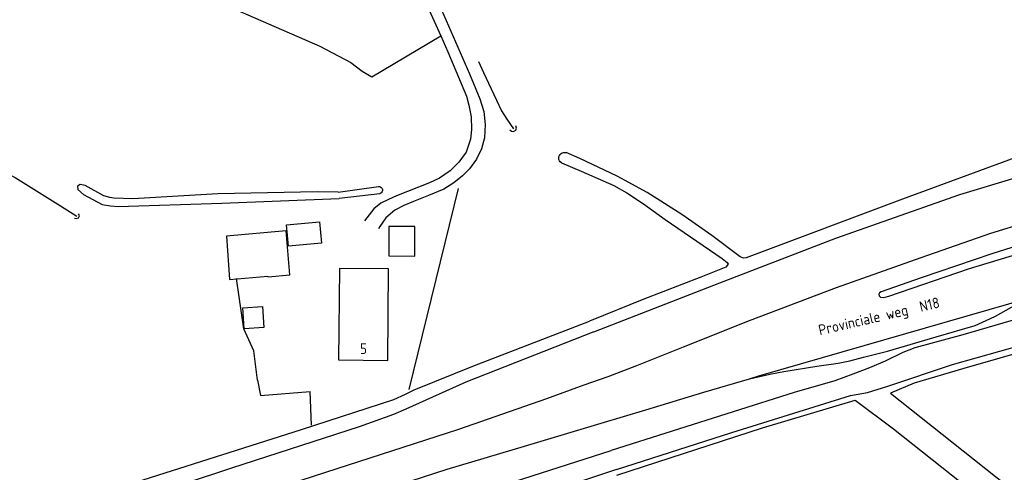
# Model space of a CAD drawing. Header units: metres. Extents: x 226218 to 240385, y 439369 to 449677.
# Tile 46 of 256: x 228256 to 228488, y 440803 to 440909. Entities that reach past the tile are written whole.
import ezdxf

# ---------------------------------------------------------------- set-up
doc = ezdxf.new("R2010")
doc.units = ezdxf.units.M
doc.header["$MEASUREMENT"] = 0
for name, color, linetype in [('BIJGEBOUW', 4, 'Continuous'), ('DAKRAND-BYG', 4, 'Continuous'), ('HEK', 253, 'Continuous'), ('HOOFDGEBOUW', 4, 'Continuous'), ('HUISNUMMER', 253, 'Continuous'), ('INSTEEKSLOOT', 153, 'Continuous'), ('KANTVERH', 253, 'Continuous'), ('MIDSLTGREPPEL', 253, 'Continuous'), ('RASTER', 253, 'Continuous'), ('STRAATNAAM', 253, 'Continuous')]:
    doc.layers.add(name, color=color, linetype=linetype)
doc.styles.get("Standard").update_dxf_attribs({"font": 'iso.shx'})

msp = doc.modelspace()

# ---------------------------------------------------------------- linework, layer by layer
at = {"layer": 'BIJGEBOUW'}
msp.add_lwpolyline([(228343.31, 440853.64), (228349.45, 440853.61), (228349.47, 440860.56), (228343.33, 440860.58), (228343.31, 440853.64)], dxfattribs=at)
at = {"layer": 'DAKRAND-BYG'}
for points in [[(228327.46, 440856.61), (228319.73, 440855.91), (228319.27, 440860.98), (228327, 440861.67), (228327.46, 440856.61)], [(228319.15, 440859.51), (228305.14, 440858.27), (228305.83, 440848.07), (228314.88, 440848.87), (228314.92, 440848.72), (228319.99, 440849.21), (228319.15, 440859.51)], [(228313.59, 440841.73), (228313.92, 440836.77), (228309.29, 440836.46), (228308.96, 440841.43), (228313.59, 440841.73)]]:
    msp.add_lwpolyline(points, dxfattribs=at)
at = {"layer": 'HEK'}
msp.add_lwpolyline([(228337.05, 440897.12), (228339.3, 440895.77), (228355.58, 440905.41)], dxfattribs=at)
at = {"layer": 'HOOFDGEBOUW'}
msp.add_lwpolyline([(228331.7, 440850.71), (228331.48, 440829.18), (228343.08, 440829.06), (228343.29, 440850.6), (228331.7, 440850.71)], dxfattribs=at)
at = {"layer": 'INSTEEKSLOOT'}
for p, q in [((228331.38, 440868.68), (228340.94, 440869.98)), ((228341.24, 440868.28), (228331.61, 440867.15))]:
    msp.add_line(p, q, dxfattribs=at)
for points in [[(228582.12, 440941.3), (228583.8, 440932.56), (228584.9, 440926.96), (228584.82, 440924.67), (228584.44, 440922.56), (228579.71, 440907.84), (228576.36, 440901.52), (228575.08, 440900.57), (228572.86, 440899.57), (228550.31, 440893.67), (228534.75, 440889.32), (228521.83, 440885.71), (228490.72, 440876.7), (228464.27, 440867.01), (228427.48, 440853.19), (228426.85, 440853.09), (228426.07, 440853.43), (228419.41, 440858.47), (228412.34, 440863.36), (228404.15, 440868.6), (228397.11, 440872.39), (228388.34, 440876.57), (228385.11, 440877.95)], [(228391.58, 440835.79), (228421.28, 440847.33), (228448.62, 440857.79), (228477.79, 440868.06), (228501.77, 440875.31), (228529.86, 440883.05), (228550.97, 440889.35), (228569.45, 440894.32), (228575.99, 440896.18), (228577.5, 440896.97), (228578.97, 440898.36), (228581.13, 440901.45), (228586.43, 440916.45), (228587.01, 440919.03), (228587.36, 440921.26), (228587.73, 440922.95), (228587.74, 440924.2)], [(228371.8, 440883.33), (228372.22, 440883.01), (228372.73, 440882.96), (228373.26, 440883.22), (228373.4, 440883.68), (228373.23, 440884.22)], [(228383.97, 440875.58), (228383.72, 440875.78), (228383.54, 440876.04), (228383.41, 440876.33), (228383.37, 440876.65), (228383.39, 440876.96), (228383.5, 440877.26), (228383.67, 440877.53), (228383.9, 440877.75), (228384.17, 440877.91), (228384.48, 440878), (228384.79, 440878.01), (228385.11, 440877.95)], [(228383.97, 440875.58), (228388.63, 440873.55), (228396.32, 440870.18), (228399.41, 440868.52), (228403.34, 440865.91), (228408.41, 440862.23), (228421.81, 440853.02), (228423.02, 440852.1), (228423.24, 440851.66), (228422.7, 440851.02), (228416.79, 440848.62), (228403.36, 440843.42), (228390.56, 440838.25)], [(228331.38, 440868.68), (228326.49, 440868.74), (228303.07, 440868.22), (228283.04, 440867.09), (228278.57, 440867.24), (228277.67, 440867.35), (228276.26, 440867.81), (228271.82, 440870.18), (228270.63, 440870.42), (228270.02, 440870.02), (228270.07, 440869.29), (228271.43, 440868.13), (228275.8, 440865.76), (228277.82, 440865.44), (228279.61, 440865.26), (228304.01, 440866.04), (228331.61, 440867.15)], [(228340.94, 440869.98), (228341.19, 440869.95), (228341.42, 440869.86), (228341.62, 440869.7), (228341.76, 440869.5), (228341.84, 440869.26), (228341.85, 440869.01), (228341.78, 440868.77), (228341.65, 440868.55), (228341.47, 440868.38), (228341.24, 440868.28)], [(228269.29, 440862.53), (228269.74, 440862.42), (228270.29, 440862.59), (228270.51, 440863.05), (228270.38, 440863.34), (228270.22, 440863.51)], [(228556.4, 440851.35), (228530.77, 440847.2), (228516.17, 440844.69), (228508.04, 440843.01), (228498.34, 440840.58), (228489.8, 440838.32), (228478.5, 440835.1), (228467.23, 440831.99), (228464.35, 440830.88), (228460.23, 440828.83), (228456.54, 440827.26), (228452.61, 440825.81), (228448.4, 440824.24), (228438.79, 440821.52), (228395.7, 440807.83)], [(228122.39, 440748.43), (228145.17, 440755.31), (228172.3, 440763.96), (228207.66, 440775.58), (228255.63, 440791.73), (228285.5, 440800.92), (228322.75, 440812.81), (228344.49, 440819.87), (228347.29, 440821.07), (228349.27, 440822.15), (228363.52, 440827.82), (228390.56, 440838.25)], [(228391.58, 440835.79), (228361.49, 440823.94), (228347.31, 440817.56), (228344.46, 440816.31), (228336.33, 440813.43), (228306.29, 440803.7), (228273.3, 440792.81), (228238.82, 440781.83), (228200.35, 440769.27), (228164.34, 440757.66), (228123.82, 440744.18)], [(228396.99, 440803.4), (228424.11, 440812.05), (228452.05, 440820.77), (228456.06, 440821.47), (228460.82, 440823), (228476.11, 440828.09), (228492.8, 440832.82)], [(228123.91, 440719.96), (228161.53, 440731.79), (228203.81, 440745.53), (228242.28, 440758.12), (228293.29, 440774.77), (228344.05, 440791.29), (228395.7, 440807.83)], [(228396.99, 440803.4), (228345.99, 440786.42), (228284.23, 440766.38), (228232.87, 440749.85), (228176.86, 440731.12), (228129.79, 440715.7)]]:
    msp.add_lwpolyline(points, dxfattribs=at)
at = {"layer": 'KANTVERH'}
for points in [[(228311.49, 440986.62), (228312.43, 440986.99), (228313.98, 440987.05), (228316.11, 440986.46), (228317.87, 440985.28), (228319.12, 440983.42), (228328.22, 440965.49), (228339.18, 440941.57), (228344.39, 440930.2), (228355.58, 440905.41)], [(228348.01, 440929.24), (228362.35, 440896.48), (228364.77, 440890.64), (228365.71, 440887.61), (228366.05, 440884.61), (228365.83, 440881.43), (228365.18, 440878.86), (228364.02, 440876.41), (228362.32, 440874.14), (228360.69, 440872.51), (228358.66, 440870.86), (228356.31, 440869.36), (228352.65, 440867.83), (228349.16, 440866.46), (228346.87, 440865.52), (228344.76, 440864.37), (228342.62, 440862.57), (228341.18, 440860.6), (228340.93, 440860.02)], [(228355.58, 440905.41), (228357.25, 440901.7), (228361.6, 440891.25), (228362.2, 440889.15), (228362.73, 440886.41), (228362.78, 440883.38), (228362.55, 440881.12), (228361.55, 440878.06), (228359.84, 440875.74), (228357.75, 440873.68), (228355.28, 440871.94), (228352.95, 440870.84), (228345.17, 440867.76), (228343.23, 440866.94), (228341.42, 440866.02), (228339.83, 440864.71), (228337.59, 440861.88)], [(228389.35, 440823.28), (228394.96, 440825.26), (228401.73, 440827.88), (228412.7, 440832.24), (228428.29, 440838.46), (228448.76, 440846.18), (228468.66, 440853.3), (228485.11, 440858.97), (228502.49, 440864.34), (228523.95, 440870.64), (228542.31, 440875.89), (228547.16, 440877.21)], [(228499.01, 440858.44), (228485.35, 440854.09), (228468.68, 440848.47), (228459.28, 440845.15), (228458.92, 440844.93), (228458.76, 440844.66), (228458.83, 440844.24), (228459.15, 440843.92), (228459.87, 440843.86), (228461.07, 440844.18), (228479.81, 440850.62), (228504.21, 440858.01)], [(228428.24, 440824.69), (228430.5, 440825.42), (228494.49, 440843.87), (228495.95, 440844.35)], [(228393.36, 440814.28), (228403.85, 440817.44), (228417.52, 440821.55), (228428.24, 440824.69), (228433.03, 440825.8), (228436.34, 440826.45), (228444.11, 440827.7), (228449.13, 440828.42), (228451.87, 440828.92), (228455.13, 440829.79), (228460.74, 440831.22), (228472.23, 440834.59), (228481.4, 440837.29), (228484.03, 440838.41), (228486.22, 440839.44), (228491.23, 440842.26)], [(228135.22, 440739.88), (228164, 440749.09), (228196.6, 440759.73), (228232.92, 440771.56), (228273.9, 440784.94), (228301.43, 440793.91), (228328.52, 440802.76), (228359.79, 440812.84), (228380.53, 440820.04), (228389.35, 440823.28)], [(228136.62, 440731.81), (228159.01, 440738.99), (228181.22, 440746.22), (228203.81, 440753.59), (228230.58, 440762.29), (228262.86, 440772.79), (228295.59, 440783.53), (228328.27, 440794.13), (228357.09, 440803.41), (228375.26, 440808.83), (228393.36, 440814.28)]]:
    msp.add_lwpolyline(points, dxfattribs=at)
at = {"layer": 'MIDSLTGREPPEL'}
for points in [[(228364.45, 440899.39), (228365.66, 440896.82), (228369.85, 440887.82), (228371.11, 440885.79), (228372.69, 440883.55)], [(228188.78, 440856.84), (228198.01, 440858.74), (228202.7, 440859.7), (228208.08, 440860.97), (228212.9, 440862.37), (228217.63, 440864.62), (228223.26, 440867.27), (228229.85, 440870.45), (228237.18, 440873.53), (228240.82, 440874.81), (228244.12, 440875.63), (228246.59, 440875.61), (228248.8, 440875.26), (228251.67, 440873.99), (228255.33, 440872.08), (228266.03, 440865.45), (228269.9, 440863.03)]]:
    msp.add_lwpolyline(points, dxfattribs=at)
at = {"layer": 'RASTER'}
for p, q in [((228359.63, 440869.54), (228348.01, 440822.16)), ((228325.12, 440813.83), (228324.82, 440821.74))]:
    msp.add_line(p, q, dxfattribs=at)
for points in [[(228283.44, 440916.4), (228288.78, 440916.64), (228296.36, 440915.98), (228302.9, 440913.54), (228327.07, 440903.04), (228334.38, 440899.19), (228337.05, 440897.12)], [(228312.42, 440824.4), (228311.51, 440831.32), (228309.18, 440836.49), (228307.49, 440848.35)], [(228556.88, 440843.87), (228543.51, 440841.52), (228532.24, 440839.47), (228514.92, 440836.51), (228504.71, 440834.37), (228495.69, 440831.97), (228478.74, 440827.14), (228467.06, 440823.7), (228461.48, 440821.31)], [(228312.42, 440824.4), (228313.14, 440820.78), (228324.82, 440821.74)], [(228397.05, 440802.01), (228431.35, 440813.18), (228453.15, 440819.71), (228462.15, 440812.93), (228489.53, 440791.26), (228513.18, 440770.76), (228499.86, 440766.68), (228474.54, 440758.94), (228457.79, 440753.97), (228427.46, 440744.96), (228401.03, 440737.11)], [(228461.48, 440821.31), (228488.48, 440799.94), (228503.26, 440787.81), (228518.47, 440774.98)]]:
    msp.add_lwpolyline(points, dxfattribs=at)

# ---------------------------------------------------------------- texts
at = {"layer": 'HUISNUMMER'}
msp.add_text('5', height=2.5, dxfattribs=at).set_placement((228336.56, 440830.55))
at = {"layer": 'STRAATNAAM'}
msp.add_text('Provinciale weg  N18', height=2.5, rotation=13.1322, dxfattribs=at).set_placement((228444.84, 440834.9))

doc.saveas('drawing.dxf')
